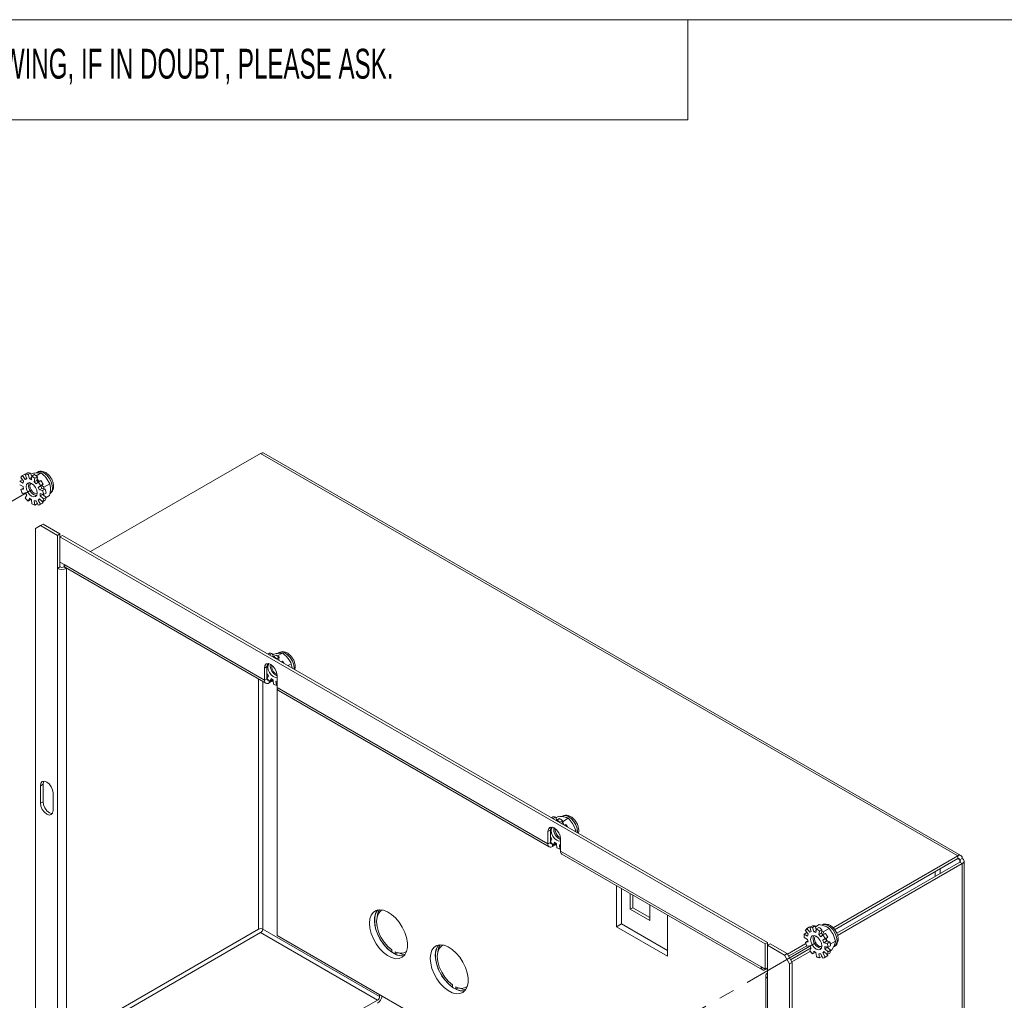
# Paper-space layout 'Sheet2' of a CAD drawing. Header units: millimetres. Extents: x 0 to 420, y 0 to 297.
# Tile 35 of 36: x 200 to 278, y 212 to 290. Entities that reach past the tile are written whole.
import ezdxf

# ---------------------------------------------------------------- set-up
doc = ezdxf.new("R2010")
doc.units = ezdxf.units.MM
doc.linetypes.add('PHANTOM', pattern=[12.7, 6.35, -1.27, 1.27, -1.27, 1.27, -1.27])
doc.styles.add('SLDTEXTSTYLE1', font='TXT', dxfattribs={"width": 0.605})

psp = doc.layouts.new('Sheet2')

# ---------------------------------------------------------------- linework, layer by layer
at = {"color": 7, "linetype": 'Continuous', "lineweight": 0}
for p, q in [((413, 290), (7, 290)), ((253, 290), (253, 282)), ((253, 282), (167, 282))]:
    psp.add_line(p, q, dxfattribs=at)
at = {"color": 7, "linetype": 'Continuous', "lineweight": 15}
for p, q in [((205.325, 247.529), (218.901, 255.367)), ((274.541, 223.247), (218.901, 255.367)), ((274.798, 223.272), (219.159, 255.392)), ((201.095, 253.877), (200.99, 253.817)), ((199.868, 253.27), (199.666, 253.153)), ((199.666, 253.153), (199.936, 252.991)), ((199.981, 253.144), (199.751, 253.44)), ((199.868, 253.27), (199.897, 253.252)), ((200.085, 253.717), (199.883, 253.6)), ((199.883, 253.6), (200.107, 253.297)), ((199.936, 252.991), (199.981, 253.144)), ((200.085, 253.717), (200.122, 253.666)), ((200.224, 253.364), (200.107, 253.297)), ((200.107, 253.297), (200.229, 253.348)), ((200.314, 253.814), (200.112, 253.697)), ((200.229, 253.348), (200.112, 253.697)), ((200.535, 253.803), (200.333, 253.686)), ((200.333, 253.686), (200.44, 253.338)), ((200.619, 253.441), (200.44, 253.338)), ((200.44, 253.338), (200.6, 253.272)), ((200.535, 253.803), (200.626, 253.505)), ((200.674, 253.771), (200.564, 253.707)), ((200.6, 253.272), (200.633, 253.563)), ((200.835, 253.679), (200.633, 253.563)), ((200.873, 253.384), (200.829, 253.101)), ((201.032, 253.218), (200.829, 253.101)), ((200.829, 253.101), (200.976, 252.939)), ((201.075, 253.5), (200.873, 253.384)), ((201.377, 253.815), (200.976, 253.583)), ((201.075, 253.5), (201.032, 253.218)), ((201.032, 253.218), (201.154, 253.082)), ((201.051, 253.346), (201.209, 253.114)), ((201.377, 253.815), (201.088, 253.829)), ((201.351, 253.196), (201.149, 253.079)), ((202.067, 252.938), (201.785, 253.413)), ((199.936, 252.723), (199.666, 252.872)), ((199.953, 252.604), (199.751, 252.487)), ((199.751, 252.487), (199.981, 252.518)), ((199.981, 252.518), (199.936, 252.723)), ((199.953, 252.604), (199.962, 252.605)), ((200.976, 252.939), (201.149, 253.079)), ((201.333, 252.789), (201.152, 252.662)), ((201.354, 252.779), (201.152, 252.662)), ((201.152, 252.662), (201.239, 252.455)), ((201.441, 252.571), (201.239, 252.455)), ((201.239, 252.455), (201.497, 252.4)), ((201.535, 252.906), (201.333, 252.789)), ((201.535, 252.906), (201.354, 252.779)), ((201.354, 252.779), (201.441, 252.571)), ((201.432, 252.834), (201.604, 252.671)), ((201.441, 252.571), (201.699, 252.517)), ((201.699, 252.517), (201.497, 252.4)), ((201.604, 252.671), (201.58, 252.542)), ((202.067, 252.938), (201.604, 252.671)), ((200.107, 252.22), (199.883, 252.175)), ((200.229, 252.027), (200.107, 252.22)), ((200.112, 251.814), (200.229, 252.027)), ((200.44, 251.794), (200.333, 251.569)), ((200.535, 251.686), (200.333, 251.569)), ((200.6, 251.675), (200.44, 251.794)), ((200.548, 251.714), (200.535, 251.686)), ((200.633, 251.346), (200.6, 251.675)), ((200.976, 251.573), (200.829, 251.581)), ((200.829, 251.581), (200.873, 251.247)), ((201.149, 251.234), (200.976, 251.573)), ((201.239, 251.754), (201.152, 251.648)), ((201.276, 251.719), (201.152, 251.648)), ((201.152, 251.648), (201.333, 251.312)), ((201.497, 251.511), (201.239, 251.754)), ((201.565, 252.091), (201.305, 252.16)), ((201.305, 252.16), (201.305, 251.973)), ((201.507, 252.09), (201.305, 251.973)), ((201.305, 251.973), (201.565, 251.741)), ((201.483, 251.524), (201.535, 251.428)), ((201.699, 251.628), (201.497, 251.511)), ((201.507, 252.107), (201.507, 252.09)), ((201.507, 252.09), (201.767, 251.858)), ((201.562, 252.121), (201.559, 252.043)), ((201.767, 252.208), (201.565, 252.091)), ((201.767, 251.858), (201.565, 251.741)), ((202.053, 252.017), (201.766, 251.851)), ((201.075, 251.364), (200.873, 251.247)), ((201.073, 251.384), (201.075, 251.364)), ((201.296, 251.288), (201.498, 251.405)), ((201.535, 251.428), (201.333, 251.312)), ((201.325, 249.606), (200.921, 249.372)), ((200.921, 249.372), (200.921, 207.379)), ((201.527, 249.722), (201.325, 249.606)), ((202.678, 248.824), (201.325, 249.606)), ((201.527, 249.722), (202.88, 248.941)), ((202.678, 248.824), (202.88, 248.941)), ((202.678, 246.188), (202.678, 248.824)), ((202.88, 248.941), (202.88, 248.708)), ((202.88, 248.708), (203.082, 248.824)), ((259.166, 216.214), (202.88, 248.708)), ((202.88, 248.708), (202.88, 246.678)), ((259.368, 216.331), (203.082, 248.824)), ((202.88, 246.305), (202.678, 246.188)), ((202.678, 208.534), (202.678, 246.188)), ((202.88, 246.678), (203.204, 246.491)), ((202.88, 246.678), (202.88, 246.305)), ((219.204, 237.254), (203.204, 246.491)), ((203.204, 246.305), (203.242, 246.326)), ((203.204, 246.305), (203.406, 246.188)), ((203.31, 246.256), (219.311, 237.019)), ((203.406, 246.188), (203.417, 246.194)), ((203.406, 246.188), (203.406, 208.534)), ((219.499, 239.347), (219.608, 239.409)), ((219.604, 239.286), (219.627, 239.282)), ((219.627, 239.282), (219.829, 239.398)), ((219.63, 239.272), (219.627, 239.282)), ((219.919, 239.105), (219.829, 239.398)), ((219.95, 239.342), (219.862, 239.291)), ((219.927, 239.158), (219.92, 239.104)), ((219.927, 239.158), (220.129, 239.275)), ((220.165, 238.963), (220.167, 238.979)), ((220.167, 238.979), (220.369, 239.096)), ((220.637, 239.431), (220.24, 239.201)), ((220.388, 239.473), (220.276, 239.408)), ((220.333, 238.865), (220.369, 239.096)), ((220.637, 239.431), (220.356, 239.422)), ((219.204, 238.234), (219.406, 238.351)), ((219.204, 238.234), (219.204, 237.254)), ((219.406, 238.351), (219.406, 237.371)), ((220.341, 238.914), (220.418, 238.817)), ((220.553, 238.739), (220.645, 238.792)), ((221.344, 238.579), (221.087, 238.43)), ((221.403, 238.248), (221.344, 238.579)), ((219.204, 237.254), (219.406, 237.371)), ((219.406, 237.806), (219.523, 237.623)), ((219.523, 237.623), (219.406, 237.411)), ((219.627, 237.165), (219.734, 237.39)), ((219.734, 237.39), (219.894, 237.271)), ((220.215, 237.651), (220.215, 236.671)), ((219.811, 237.184), (219.568, 237.044)), ((219.627, 237.165), (219.829, 237.282)), ((219.811, 237.184), (219.811, 237.271)), ((219.811, 237.184), (219.908, 237.128)), ((219.829, 237.282), (219.842, 237.309)), ((219.894, 237.271), (219.927, 236.942)), ((220.123, 237.176), (220.215, 237.172)), ((220.167, 236.843), (220.123, 237.176)), ((220.167, 236.843), (220.215, 236.871)), ((220.215, 236.671), (220.215, 216.884)), ((241.832, 224.192), (220.215, 236.671)), ((220.321, 236.436), (241.938, 223.956)), ((201.325, 228.842), (201.527, 228.959)), ((201.325, 228.842), (201.325, 227.442)), ((201.527, 228.959), (201.527, 227.559)), ((202.335, 228.259), (202.335, 226.859)), ((201.325, 227.442), (201.527, 227.559)), ((242.69, 226.397), (242.476, 226.273)), ((243.016, 226.41), (242.957, 226.376)), ((242.127, 226.284), (242.235, 226.347)), ((242.232, 226.224), (242.254, 226.219)), ((242.254, 226.219), (242.456, 226.336)), ((242.257, 226.209), (242.254, 226.219)), ((242.547, 226.042), (242.456, 226.336)), ((242.554, 226.096), (242.548, 226.041)), ((242.554, 226.096), (242.756, 226.212)), ((242.792, 225.9), (242.795, 225.917)), ((242.795, 225.917), (242.997, 226.034)), ((242.961, 225.803), (242.997, 226.034)), ((243.457, 226.235), (242.994, 225.968)), ((242.994, 225.968), (243.132, 225.704)), ((243.181, 225.676), (243.272, 225.729)), ((244.052, 225.266), (243.817, 225.787)), ((241.832, 225.171), (242.034, 225.288)), ((241.832, 225.171), (241.832, 224.192)), ((242.034, 225.288), (242.034, 224.308)), ((244.052, 225.266), (243.971, 225.219)), ((244.047, 225.176), (244.052, 225.266)), ((241.832, 224.192), (242.034, 224.308)), ((242.034, 224.744), (242.15, 224.56)), ((242.15, 224.56), (242.034, 224.349)), ((242.438, 224.122), (242.196, 223.982)), ((242.254, 224.103), (242.361, 224.327)), ((242.254, 224.103), (242.456, 224.219)), ((242.361, 224.327), (242.521, 224.208)), ((242.438, 224.209), (242.438, 224.122)), ((242.438, 224.122), (242.536, 224.065)), ((242.456, 224.219), (242.469, 224.247)), ((242.521, 224.208), (242.554, 223.88)), ((242.751, 224.114), (242.842, 224.109)), ((242.795, 223.781), (242.751, 224.114)), ((242.842, 224.588), (242.842, 223.608)), ((242.795, 223.781), (242.842, 223.808)), ((258.843, 214.371), (242.842, 223.608)), ((242.949, 223.373), (258.949, 214.136)), ((264.591, 217.503), (274.541, 223.247)), ((274.541, 223.014), (274.541, 223.247)), ((264.72, 217.344), (274.541, 223.014)), ((274.702, 222.734), (264.882, 217.065)), ((274.904, 222.617), (264.95, 216.87)), ((274.904, 223.037), (274.702, 222.92)), ((274.702, 222.734), (274.904, 222.617)), ((274.904, 222.617), (274.904, 184.963)), ((275.055, 185.173), (275.055, 222.827)), ((272.743, 221.602), (272.743, 221.976)), ((273.147, 221.836), (273.147, 222.209)), ((247.307, 220.857), (247.307, 217.575)), ((247.711, 220.624), (247.711, 217.809)), ((248.395, 218.981), (248.395, 220.229)), ((248.597, 219.098), (248.597, 220.112)), ((249.973, 219.318), (249.973, 218.071)), ((228.628, 218.914), (228.551, 218.87)), ((248.395, 218.981), (248.597, 219.098)), ((249.973, 218.071), (248.395, 218.981)), ((249.973, 218.304), (248.597, 219.098)), ((251.384, 215.222), (251.384, 218.503)), ((247.711, 217.809), (247.307, 217.575)), ((247.711, 217.809), (251.384, 215.688)), ((263.481, 217.751), (263.185, 217.58)), ((218.74, 217.386), (203.406, 208.534)), ((218.901, 217.106), (203.567, 208.254)), ((228.235, 211.718), (218.901, 217.106)), ((228.397, 211.998), (219.063, 217.386)), ((247.307, 217.575), (251.384, 215.222)), ((262.497, 217.115), (262.295, 216.998)), ((262.295, 216.998), (262.565, 216.836)), ((262.611, 216.988), (262.381, 217.284)), ((262.497, 217.115), (262.526, 217.097)), ((262.714, 217.561), (262.512, 217.445)), ((262.512, 217.445), (262.736, 217.141)), ((262.565, 216.836), (262.611, 216.988)), ((262.714, 217.561), (262.751, 217.511)), ((262.853, 217.209), (262.736, 217.141)), ((262.736, 217.141), (262.858, 217.193)), ((262.943, 217.658), (262.741, 217.542)), ((262.858, 217.193), (262.741, 217.542)), ((263.164, 217.647), (262.962, 217.531)), ((262.962, 217.531), (263.069, 217.182)), ((263.248, 217.286), (263.069, 217.182)), ((263.069, 217.182), (263.229, 217.117)), ((263.164, 217.647), (263.256, 217.35)), ((263.229, 217.117), (263.262, 217.407)), ((263.464, 217.524), (263.262, 217.407)), ((263.503, 217.228), (263.459, 216.946)), ((263.661, 217.063), (263.459, 216.946)), ((263.459, 216.946), (263.606, 216.784)), ((263.705, 217.345), (263.503, 217.228)), ((263.705, 217.345), (263.661, 217.063)), ((263.661, 217.063), (263.784, 216.927)), ((263.684, 217.208), (263.812, 217.179)), ((263.981, 217.041), (263.779, 216.924)), ((264.275, 217.446), (263.812, 217.179)), ((263.812, 217.179), (263.892, 216.989)), ((264.787, 216.434), (264.593, 216.976)), ((220.215, 216.884), (259.217, 194.369)), ((259.166, 216.214), (259.368, 216.331)), ((259.166, 214.185), (259.166, 216.214)), ((259.368, 216.331), (259.368, 216.098)), ((259.368, 216.098), (259.57, 216.214)), ((259.57, 216.214), (260.924, 215.433)), ((260.944, 215.398), (262.412, 216.245)), ((262.565, 216.568), (262.295, 216.717)), ((262.583, 216.449), (262.381, 216.332)), ((262.381, 216.332), (262.611, 216.362)), ((262.611, 216.362), (262.565, 216.568)), ((262.583, 216.449), (262.591, 216.45)), ((263.606, 216.784), (263.779, 216.924)), ((263.962, 216.634), (263.781, 216.507)), ((263.983, 216.624), (263.781, 216.507)), ((263.781, 216.507), (263.869, 216.3)), ((264.071, 216.416), (263.869, 216.3)), ((263.869, 216.3), (264.126, 216.245)), ((264.164, 216.751), (263.962, 216.634)), ((264.164, 216.751), (263.983, 216.624)), ((263.983, 216.624), (264.071, 216.416)), ((264.071, 216.416), (264.328, 216.362)), ((264.328, 216.362), (264.126, 216.245)), ((264.787, 216.434), (264.372, 216.194)), ((229.377, 215.545), (229.377, 215.732)), ((229.639, 215.58), (229.639, 215.393)), ((229.835, 215.506), (229.639, 215.393)), ((230.465, 215.554), (230.543, 215.599)), ((233.477, 216.115), (233.4, 216.071)), ((259.368, 216.098), (259.368, 213.462)), ((260.722, 215.316), (259.368, 216.098)), ((260.722, 215.316), (260.924, 215.433)), ((260.924, 215.433), (261.328, 214.733)), ((261.045, 215.223), (262.493, 216.059)), ((262.847, 215.89), (261.207, 214.943)), ((262.775, 215.615), (261.308, 214.768)), ((262.736, 216.065), (262.512, 216.02)), ((262.858, 215.872), (262.736, 216.065)), ((262.741, 215.659), (262.858, 215.872)), ((263.069, 215.639), (262.962, 215.414)), ((263.164, 215.531), (262.962, 215.414)), ((263.229, 215.52), (263.069, 215.639)), ((263.177, 215.558), (263.164, 215.531)), ((263.262, 215.191), (263.229, 215.52)), ((263.606, 215.418), (263.459, 215.425)), ((263.459, 215.425), (263.503, 215.092)), ((263.779, 215.079), (263.606, 215.418)), ((263.869, 215.599), (263.781, 215.492)), ((263.906, 215.564), (263.781, 215.492)), ((263.781, 215.492), (263.962, 215.156)), ((264.126, 215.356), (263.869, 215.599)), ((264.195, 215.936), (263.934, 216.005)), ((263.934, 216.005), (263.934, 215.818)), ((264.136, 215.935), (263.934, 215.818)), ((263.934, 215.818), (264.195, 215.586)), ((264.113, 215.369), (264.164, 215.273)), ((264.328, 215.473), (264.126, 215.356)), ((264.136, 215.951), (264.136, 215.935)), ((264.136, 215.935), (264.397, 215.703)), ((264.224, 215.953), (264.192, 215.885)), ((264.397, 216.053), (264.195, 215.936)), ((264.397, 215.703), (264.195, 215.586)), ((264.505, 215.726), (264.389, 215.659)), ((264.505, 215.726), (264.708, 216.116)), ((264.632, 215.969), (264.71, 216.014)), ((261.126, 214.617), (260.722, 215.316)), ((261.328, 214.733), (261.126, 214.617)), ((261.126, 172.623), (261.126, 214.617)), ((261.328, 172.74), (261.328, 214.733)), ((263.705, 215.209), (263.503, 215.092)), ((263.702, 215.228), (263.705, 215.209)), ((263.926, 215.133), (264.128, 215.249)), ((264.164, 215.273), (263.962, 215.156)), ((258.843, 214.371), (259.166, 214.185)), ((259.166, 214.185), (259.368, 214.301)), ((259.206, 214.161), (259.368, 214.255)), ((259.217, 213.672), (259.217, 176.017)), ((259.368, 175.807), (259.368, 213.462)), ((234.225, 212.745), (234.225, 212.933)), ((234.488, 212.781), (234.488, 212.594)), ((234.684, 212.707), (234.488, 212.594)), ((235.314, 212.755), (235.391, 212.8)), ((226.053, 210.458), (228.235, 211.718)), ((228.397, 211.998), (228.397, 212.161))]:
    psp.add_line(p, q, dxfattribs=at)
at = {"color": 7, "linetype": 'PHANTOM', "lineweight": 0}
for p, q in [((200.618, 252.463), (168.464, 233.901)), ((263.247, 216.308), (219.827, 191.242))]:
    psp.add_line(p, q, dxfattribs=at)
at = {"color": 8, "linetype": 'Continuous', "lineweight": 15}
for p, q in [((219.463, 237.338), (219.406, 237.371)), ((218.74, 237.348), (218.74, 217.386)), ((219.063, 237.162), (219.063, 217.386)), ((219.568, 237.044), (219.568, 237.223)), ((242.091, 224.275), (242.034, 224.308)), ((242.196, 224.16), (242.196, 223.982)), ((274.702, 222.92), (274.541, 223.014)), ((274.702, 222.92), (274.702, 222.734)), ((259.206, 214.208), (259.206, 214.161))]:
    psp.add_line(p, q, dxfattribs=at)
at = {"color": 8, "linetype": 'Continuous', "lineweight": 15, "flags": 128}
for points in [[(202.094, 252.178), (202.221, 252.321), (202.281, 252.542), (202.266, 252.815), (202.177, 253.111), (202.025, 253.397), (201.825, 253.643), (201.599, 253.821)], [(221.576, 238.148), (221.578, 238.215), (221.541, 238.498), (221.432, 238.794), (221.264, 239.071), (221.054, 239.299), (220.825, 239.454), (220.602, 239.518), (220.41, 239.484), (220.388, 239.473)], [(244.173, 225.417), (244.068, 225.713), (243.903, 225.992), (243.695, 226.224), (243.467, 226.384), (243.243, 226.454), (243.049, 226.427), (243.016, 226.41)], [(244.203, 225.086), (244.206, 225.136), (244.173, 225.417)], [(264.71, 216.014), (264.767, 216.056), (264.876, 216.226), (264.914, 216.466), (264.876, 216.749), (264.767, 217.045), (264.598, 217.322), (264.388, 217.55), (264.159, 217.703), (263.937, 217.767), (263.745, 217.732), (263.724, 217.722)]]:
    psp.add_lwpolyline(points, dxfattribs=at)
at = {"color": 7, "linetype": 'Continuous', "lineweight": 15, "flags": 128}
for points in [[(200.618, 251.95), (200.788, 251.891), (200.932, 251.919), (201.028, 252.03), (201.062, 252.207), (201.028, 252.423), (200.932, 252.645), (200.788, 252.839), (200.618, 252.976), (200.448, 253.036), (200.303, 253.008), (200.207, 252.897), (200.173, 252.72), (200.207, 252.504), (200.303, 252.282), (200.448, 252.087), (200.618, 251.95)], [(200.814, 252.198), (200.687, 252.303), (200.58, 252.451), (200.51, 252.618), (200.486, 252.779), (200.514, 252.91), (200.588, 252.99), (200.59, 252.991)], [(201.061, 252.175), (201.051, 252.169), (200.942, 252.151), (200.814, 252.198)], [(200.82, 252.067), (200.99, 252.007), (201.016, 252.006)], [(201.498, 251.405), (201.514, 251.414), (201.535, 251.428)], [(219.204, 238.234), (219.243, 238.435), (219.352, 238.561), (219.516, 238.593), (219.71, 238.526), (219.903, 238.37), (220.067, 238.149), (220.176, 237.896), (220.215, 237.651)], [(219.468, 238.594), (219.445, 238.552), (219.406, 238.351)], [(220.215, 237.509), (220.082, 237.487), (219.912, 237.546), (219.741, 237.683), (219.597, 237.878), (219.501, 238.1), (219.467, 238.316), (219.501, 238.493), (219.569, 238.584)], [(219.406, 237.371), (219.41, 237.336), (219.419, 237.306), (219.434, 237.283), (219.454, 237.266), (219.478, 237.257), (219.506, 237.256), (219.531, 237.261)], [(202.335, 228.259), (202.296, 228.504), (202.187, 228.757), (202.023, 228.978), (201.83, 229.134), (201.637, 229.201), (201.473, 229.169), (201.363, 229.043), (201.325, 228.842)], [(201.588, 229.202), (201.565, 229.16), (201.527, 228.959)], [(202.335, 226.859), (202.296, 226.658), (202.187, 226.532), (202.023, 226.5), (201.83, 226.568), (201.637, 226.723), (201.473, 226.945), (201.363, 227.197), (201.325, 227.442)], [(202.273, 226.616), (202.225, 226.617), (202.032, 226.684), (201.839, 226.84), (201.675, 227.061), (201.565, 227.314), (201.527, 227.559)], [(241.832, 225.171), (241.87, 225.372), (241.98, 225.498), (242.144, 225.53), (242.337, 225.463), (242.53, 225.307), (242.694, 225.086), (242.804, 224.834), (242.842, 224.588)], [(242.095, 225.532), (242.072, 225.489), (242.034, 225.288)], [(242.842, 224.446), (242.709, 224.424), (242.539, 224.483), (242.369, 224.621), (242.225, 224.815), (242.128, 225.037), (242.094, 225.253), (242.128, 225.43), (242.196, 225.521)], [(242.423, 225.18), (242.409, 225.338), (242.421, 225.406)], [(242.034, 224.308), (242.037, 224.274), (242.046, 224.244), (242.061, 224.22), (242.081, 224.204), (242.106, 224.195), (242.134, 224.193), (242.159, 224.199)], [(227.589, 217.853), (227.624, 218.209), (227.729, 218.507), (227.898, 218.734), (228.123, 218.878), (228.394, 218.934), (228.699, 218.899), (229.022, 218.773), (229.349, 218.564), (229.665, 218.28), (229.954, 217.936), (230.204, 217.547), (230.402, 217.131), (230.54, 216.708), (230.61, 216.298), (230.61, 215.92), (230.54, 215.591), (230.402, 215.327), (230.204, 215.14), (229.954, 215.04), (229.665, 215.029), (229.349, 215.11), (229.022, 215.279), (228.699, 215.527), (228.394, 215.842), (228.123, 216.211), (227.898, 216.616), (227.729, 217.038), (227.624, 217.457), (227.589, 217.853)], [(229.377, 215.545), (229.038, 215.819), (228.725, 216.166), (228.451, 216.568), (228.233, 217.003), (228.081, 217.448), (228.003, 217.882), (228.003, 218.28), (228.081, 218.623), (228.233, 218.893), (228.254, 218.918)], [(229.377, 215.732), (229.053, 216.002), (228.757, 216.345), (228.506, 216.74), (228.314, 217.164), (228.195, 217.59), (228.154, 217.993), (228.195, 218.35), (228.314, 218.638), (228.506, 218.841), (228.64, 218.912)], [(230.358, 215.273), (230.069, 215.263), (229.753, 215.344), (229.426, 215.512), (229.103, 215.76), (228.798, 216.076), (228.527, 216.445), (228.302, 216.849), (228.133, 217.271), (228.028, 217.69), (227.993, 218.087)], [(263.247, 215.795), (263.417, 215.736), (263.561, 215.764), (263.658, 215.875), (263.692, 216.051), (263.658, 216.267), (263.561, 216.49), (263.417, 216.684), (263.247, 216.821), (263.077, 216.88), (262.933, 216.852), (262.836, 216.741), (262.803, 216.565), (262.836, 216.349), (262.933, 216.127), (263.077, 215.932), (263.247, 215.795)], [(263.691, 216.02), (263.626, 215.996), (263.504, 216.013), (263.374, 216.093), (263.256, 216.223), (263.166, 216.384), (263.12, 216.551), (263.124, 216.699), (263.178, 216.805), (263.219, 216.836)], [(230.435, 215.374), (230.18, 215.394), (229.841, 215.51)], [(232.437, 215.054), (232.473, 215.41), (232.577, 215.708), (232.746, 215.935), (232.972, 216.079), (233.243, 216.135), (233.547, 216.099), (233.871, 215.974), (234.198, 215.765), (234.514, 215.481), (234.803, 215.137), (235.053, 214.748), (235.251, 214.332), (235.389, 213.909), (235.459, 213.499), (235.459, 213.121), (235.389, 212.792), (235.251, 212.528), (235.053, 212.341), (234.803, 212.24), (234.514, 212.23), (234.198, 212.311), (233.871, 212.48), (233.547, 212.728), (233.243, 213.043), (232.972, 213.412), (232.746, 213.817), (232.577, 214.239), (232.473, 214.658), (232.437, 215.054)], [(234.225, 212.745), (233.887, 213.02), (233.573, 213.367), (233.3, 213.769), (233.082, 214.203), (232.929, 214.649), (232.851, 215.083), (232.851, 215.481), (232.929, 215.824), (233.082, 216.094), (233.103, 216.119)], [(234.225, 212.933), (233.902, 213.203), (233.605, 213.546), (233.354, 213.941), (233.163, 214.365), (233.044, 214.791), (233.003, 215.194), (233.044, 215.551), (233.163, 215.839), (233.354, 216.042), (233.488, 216.113)], [(263.449, 215.911), (263.619, 215.852), (263.646, 215.851)], [(235.207, 212.474), (234.918, 212.464), (234.602, 212.545), (234.275, 212.713), (233.951, 212.961), (233.647, 213.277), (233.376, 213.645), (233.15, 214.05), (232.982, 214.472), (232.877, 214.891), (232.842, 215.288)], [(264.128, 215.249), (264.144, 215.259), (264.164, 215.273)], [(235.283, 212.574), (235.028, 212.595), (234.69, 212.71)]]:
    psp.add_lwpolyline(points, dxfattribs=at)
at = {"color": 7, "linetype": 'PHANTOM', "lineweight": 0, "flags": 128}
for points in [[(201.062, 252.207), (201.028, 252.423), (200.932, 252.645), (200.788, 252.839), (200.618, 252.976), (200.448, 253.036), (200.303, 253.008), (200.207, 252.897), (200.173, 252.72), (200.207, 252.504), (200.303, 252.282), (200.448, 252.087), (200.618, 251.95), (200.788, 251.891), (200.932, 251.919), (201.028, 252.03), (201.062, 252.207)], [(263.692, 216.051), (263.658, 216.267), (263.561, 216.49), (263.417, 216.684), (263.247, 216.821), (263.077, 216.88), (262.933, 216.852), (262.836, 216.741), (262.803, 216.565), (262.836, 216.349), (262.933, 216.127), (263.077, 215.932), (263.247, 215.795), (263.417, 215.736), (263.561, 215.764), (263.658, 215.875), (263.692, 216.051)]]:
    psp.add_lwpolyline(points, dxfattribs=at)
at = {"color": 7, "linetype": 'Continuous', "lineweight": 15}
for centre, radius, start, end in [((219.052, 255.156), 0.259, 65.69288, 125.61758), ((200.21, 253.198), 0.519, 129.11762, 152.18102), ((200.191, 253.072), 0.63, 77.01841, 97.26534), ((200.393, 253.189), 0.63, 77.01841, 97.26534), ((199.83, 252.231), 1.555, 47.84195, 58.90991), ((200.032, 252.348), 1.555, 47.84195, 58.90991), ((199.479, 251.806), 2.331, 28.14196, 36.58745), ((201.874, 253.198), 2.238, 198.50205, 207.18021), ((201.184, 252.784), 0.804, 161.63005, 243.03056), ((199.277, 251.69), 2.331, 28.14196, 36.58745), ((199.754, 251.852), 1.827, 7.53231, 17.47123), ((199.956, 251.968), 1.827, 7.53231, 17.47123), ((201.747, 253.072), 2.063, 217.57158, 226.73523), ((200.775, 251.852), 0.798, 334.76418, 352.04555), ((200.977, 251.968), 0.798, 334.76418, 352.04555), ((201.137, 252.231), 1.018, 240.2992, 254.9902), ((201.065, 251.689), 0.463, 280.5114, 305.37645), ((203.042, 246.89), 0.79, 242.60967, 297.39033), ((203.042, 246.616), 0.351, 242.60967, 297.39033), ((203.456, 246.463), 0.254, 173.70115, 234.98667), ((219.687, 238.784), 0.63, 77.01841, 97.26534), ((219.124, 237.827), 1.555, 47.84195, 58.90991), ((219.326, 237.943), 1.555, 47.84195, 58.90991), ((220.533, 238.418), 0.861, 171.73328, 248.32516), ((220.415, 238.35), 0.633, 169.14872, 250.84591), ((218.787, 237.411), 2.315, 31.41158, 36.60298), ((221.041, 238.668), 2.063, 217.57158, 226.73523), ((219.426, 237.218), 0.225, 170.78596, 309.20329), ((220.431, 237.826), 1.018, 240.2992, 254.9902), ((220.459, 236.64), 0.247, 172.74417, 235.94365), ((242.315, 225.722), 0.63, 77.01841, 97.26534), ((241.751, 224.764), 1.555, 47.84195, 58.90991), ((241.953, 224.881), 1.555, 47.84195, 58.90991), ((241.414, 224.349), 2.315, 31.41158, 36.60298), ((243.16, 225.355), 0.861, 171.73328, 248.32517), ((243.077, 225.31), 0.666, 191.29229, 248.73079), ((242.054, 224.156), 0.225, 170.78596, 309.20329), ((243.668, 225.605), 2.063, 217.57158, 226.73523), ((243.058, 224.764), 1.018, 240.2992, 254.9902), ((243.087, 223.577), 0.247, 172.74417, 235.94365), ((274.683, 223.073), 0.225, 350.78596, 129.20329), ((274.604, 222.936), 0.0998, 350.78596, 129.20329), ((274.667, 222.827), 0.0998, 290.78342, 69.21658), ((274.825, 222.827), 0.225, 290.78342, 69.21658), ((229.212, 218.16), 1.222, 141.67374, 183.45147), ((229.48, 218.278), 1.281, 149.22004, 175.41511), ((218.901, 217.074), 0.351, 62.60967, 117.39033), ((218.712, 217.402), 0.351, 302.60548, 357.39452), ((263.565, 216.858), 1.277, 173.68815, 186.31185), ((262.839, 217.042), 0.519, 129.11762, 152.18102), ((262.821, 216.917), 0.63, 77.01841, 97.26534), ((263.023, 217.033), 0.63, 77.01841, 97.26534), ((262.459, 216.076), 1.555, 47.84195, 58.90991), ((262.661, 216.192), 1.555, 47.84195, 58.90991), ((262.109, 215.651), 2.331, 28.14196, 36.58745), ((264.503, 217.042), 2.238, 198.50205, 207.18021), ((263.814, 216.628), 0.804, 161.63005, 243.03056), ((261.907, 215.534), 2.331, 28.14196, 36.58745), ((262.384, 215.696), 1.827, 7.53231, 17.47123), ((262.586, 215.813), 1.827, 7.53231, 17.47123), ((230.071, 216.279), 0.821, 238.2965, 305.393), ((230.17, 216.358), 1.101, 241.18755, 279.82402), ((234.061, 215.361), 1.222, 141.67374, 183.45147), ((234.329, 215.479), 1.281, 149.22004, 175.41511), ((264.376, 216.916), 2.063, 217.57158, 226.73523), ((263.404, 215.696), 0.798, 334.76418, 352.04555), ((263.606, 215.813), 0.798, 334.76418, 352.04555), ((263.767, 216.075), 1.018, 240.2992, 254.9902), ((263.694, 215.534), 0.463, 280.5114, 305.37645), ((259.065, 214.335), 0.225, 170.78596, 309.20329), ((259.448, 213.672), 0.225, 110.78342, 249.21658), ((234.919, 213.48), 0.821, 238.2965, 305.393), ((235.019, 213.559), 1.101, 241.18755, 279.82402), ((227.799, 212.159), 0.803, 302.88359, 351.98105), ((228.046, 212.014), 0.351, 302.60548, 357.39452)]:
    psp.add_arc(centre, radius, start, end, dxfattribs=at)
at = {"color": 8, "linetype": 'Continuous', "lineweight": 15}
psp.add_arc((201.302, 253.441), 0.482, 51.90319, 115.47363, dxfattribs=at)
at = {"color": 7, "linetype": 'Continuous', "lineweight": 15}
for points, knots in [([(201.742, 253.835), (201.697, 253.859), (201.583, 253.92), (201.392, 253.956), (201.212, 253.944), (201.133, 253.888), (201.11, 253.872)], [0, 0, 0, 0, 0.219905, 0.558997, 0.875505, 1, 1, 1, 1]), ([(201.088, 253.829), (201.079, 253.828), (200.96, 253.82), (200.811, 253.794), (200.674, 253.771)], [0, 0, 0, 0, 0.070173, 1, 1, 1, 1]), ([(201.785, 253.413), (201.776, 253.423), (201.659, 253.571), (201.513, 253.697), (201.377, 253.815)], [0, 0, 0, 0, 0.070173, 1, 1, 1, 1]), ([(202.084, 252.177), (202.137, 252.215), (202.247, 252.293), (202.34, 252.483), (202.378, 252.707), (202.353, 252.964), (202.263, 253.238), (202.111, 253.5), (201.931, 253.706), (201.799, 253.796), (201.742, 253.835)], [0, 0, 0, 0, 0.1068047, 0.222271, 0.3425141, 0.4745277, 0.6137303, 0.7534175, 0.8948749, 1, 1, 1, 1]), ([(202.053, 252.017), (202.08, 252.144), (202.116, 252.315), (202.121, 252.473), (202.123, 252.514)], [0, 0, 0, 0, 0.743174, 1, 1, 1, 1]), ([(202.123, 252.514), (202.117, 252.628), (202.11, 252.778), (202.076, 252.907), (202.067, 252.938)], [0, 0, 0, 0, 0.757331, 1, 1, 1, 1]), ([(220.356, 239.422), (220.348, 239.421), (220.231, 239.405), (220.085, 239.372), (219.95, 239.342)], [0, 0, 0, 0, 0.070173, 1, 1, 1, 1]), ([(221.63, 238.117), (221.634, 238.127), (221.667, 238.206), (221.667, 238.387), (221.626, 238.649), (221.512, 238.924), (221.344, 239.176), (221.131, 239.382), (220.899, 239.513), (220.67, 239.553), (220.495, 239.537), (220.42, 239.481), (220.401, 239.467)], [0, 0, 0, 0, 0.016331, 0.126464, 0.246797, 0.370747, 0.495151, 0.621712, 0.753027, 0.862352, 0.965103, 1, 1, 1, 1]), ([(221.053, 239.041), (220.955, 239.146), (220.825, 239.284), (220.674, 239.402), (220.637, 239.431)], [0, 0, 0, 0, 0.757331, 1, 1, 1, 1]), ([(221.344, 238.579), (221.282, 238.697), (221.199, 238.857), (221.082, 239.003), (221.053, 239.041)], [0, 0, 0, 0, 0.743174, 1, 1, 1, 1]), ([(243.136, 226.352), (243.102, 226.359), (242.969, 226.384), (242.809, 226.391), (242.69, 226.397)], [0, 0, 0, 0, 0.256826, 1, 1, 1, 1]), ([(244.258, 225.523), (244.244, 225.573), (244.205, 225.716), (244.09, 225.947), (243.907, 226.186), (243.691, 226.365), (243.463, 226.47), (243.244, 226.488), (243.085, 226.462), (243.025, 226.412), (243.018, 226.405)], [0, 0, 0, 0, 0.0862326, 0.2443286, 0.4034318, 0.5661629, 0.7155737, 0.8519992, 0.982123, 1, 1, 1, 1]), ([(243.457, 226.235), (243.436, 226.247), (243.347, 226.294), (243.227, 226.327), (243.136, 226.352)], [0, 0, 0, 0, 0.242669, 1, 1, 1, 1]), ([(243.817, 225.787), (243.81, 225.798), (243.708, 225.961), (243.578, 226.103), (243.457, 226.235)], [0, 0, 0, 0, 0.070173, 1, 1, 1, 1]), ([(244.259, 225.054), (244.261, 225.06), (244.294, 225.134), (244.297, 225.295), (244.271, 225.449), (244.258, 225.523)], [0, 0, 0, 0, 0.045311, 0.543957, 1, 1, 1, 1]), ([(263.94, 217.635), (263.831, 217.67), (263.687, 217.716), (263.521, 217.744), (263.481, 217.751)], [0, 0, 0, 0, 0.757331, 1, 1, 1, 1]), ([(264.704, 216.025), (264.742, 216.045), (264.843, 216.098), (264.942, 216.261), (265.002, 216.473), (264.998, 216.721), (264.93, 216.991), (264.797, 217.261), (264.612, 217.5), (264.396, 217.678), (264.168, 217.782), (263.95, 217.8), (263.79, 217.772), (263.73, 217.721), (263.722, 217.714)], [0, 0, 0, 0, 0.0514485, 0.1362422, 0.2213283, 0.3141592, 0.4141492, 0.5153319, 0.6172357, 0.7214857, 0.8170684, 0.9043407, 0.9876494, 1, 1, 1, 1]), ([(264.275, 217.446), (264.202, 217.498), (264.105, 217.568), (263.974, 217.621), (263.94, 217.635)], [0, 0, 0, 0, 0.743174, 1, 1, 1, 1]), ([(264.593, 216.976), (264.587, 216.988), (264.5, 217.158), (264.383, 217.308), (264.275, 217.446)], [0, 0, 0, 0, 0.070173, 1, 1, 1, 1]), ([(264.032, 216.658), (264.055, 216.589), (264.087, 216.494), (264.145, 216.418), (264.16, 216.397)], [0, 0, 0, 0, 0.734582, 1, 1, 1, 1]), ([(264.708, 216.116), (264.711, 216.124), (264.758, 216.243), (264.773, 216.342), (264.787, 216.434)], [0, 0, 0, 0, 0.070173, 1, 1, 1, 1])]:
    psp.add_open_spline(points, degree=3, knots=knots, dxfattribs=at)

# ---------------------------------------------------------------- texts
at = {"color": 7, "linetype": 'Continuous', "lineweight": 0, "insert": (179.297, 287.674), "char_height": 2.38125, "attachment_point": 1, "style": 'SLDTEXTSTYLE1'}
psp.add_mtext('DO NOT SCALE DRAWING, IF IN DOUBT, PLEASE ASK.', dxfattribs=at)

doc.saveas('drawing.dxf')
